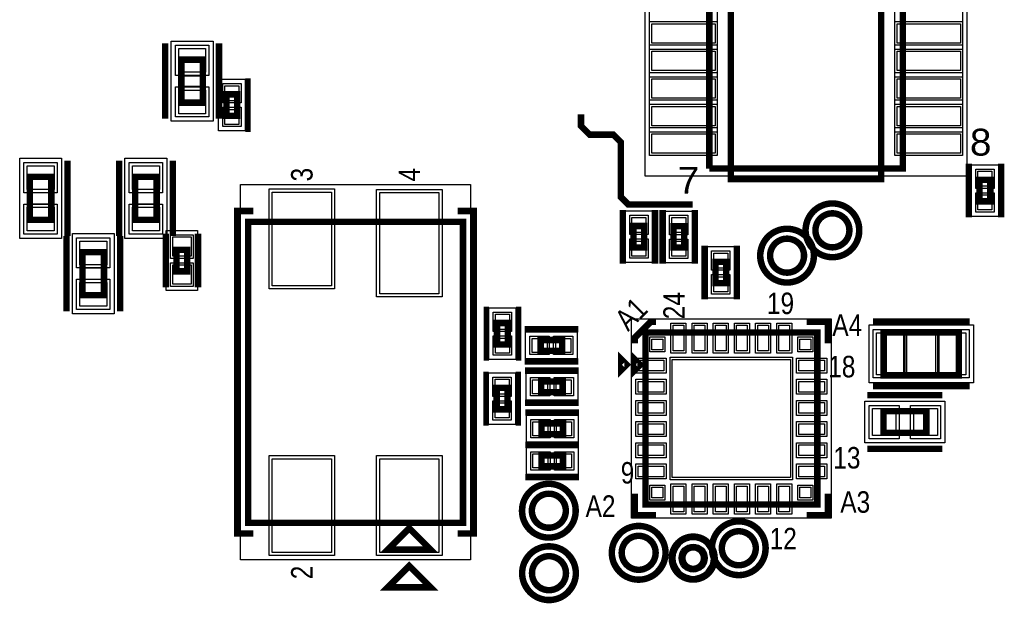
# Model space of a CAD drawing. Extents: x -10 to 137, y -26 to 192.
# Tile 35 of 78: x 63 to 86, y 54 to 67. Entities that reach past the tile are written whole.
import ezdxf

# ---------------------------------------------------------------- set-up
doc = ezdxf.new("R2010")
doc.units = 0
for name, color, linetype in [('PG_ASSEMBLY_TOP', 120, 'CONTINUOUS'), ('PG_DFA_BOUND_TOP', 95, 'CONTINUOUS'), ('PG_PLACE_BOUND_TOP', 23, 'CONTINUOUS'), ('PG_SILKSCREEN_TOP', 7, 'CONTINUOUS'), ('PG_SOLDERMASK_TOP', 110, 'CONTINUOUS'), ('PIN_PASTEMASK_TOP', 212, 'CONTINUOUS'), ('PIN_SOLDERMASK_TOP', 110, 'CONTINUOUS'), ('PIN_TOP', 140, 'CONTINUOUS'), ('VKO_TOP', 243, 'CONTINUOUS')]:
    doc.layers.add(name, color=color, linetype=linetype)

msp = doc.modelspace()

# ---------------------------------------------------------------- linework, layer by layer
at = {"layer": 'PG_ASSEMBLY_TOP', "const_width": 0.1524}
for points in [[(78.929454, 63.791714), (83.501454, 63.791714), (83.501454, 68.871714), (78.929454, 68.871714), (78.929454, 68.363714), (83.501454, 68.363714)], [(83.501454, 68.363714), (78.929454, 68.363714), (78.929454, 63.791714)], [(66.4464, 66.364104), (66.4464, 65.348104), (66.9544, 65.348104), (66.9544, 66.364104), (66.4464, 66.364104)], [(67.5132, 65.544537), (67.5132, 65.036537), (67.7672, 65.036537), (67.7672, 65.544537), (67.5132, 65.544537)], [(62.865, 63.594201), (62.865, 62.578201), (63.373, 62.578201), (63.373, 63.594201), (62.865, 63.594201)], [(65.3542, 63.594201), (65.3542, 62.578201), (65.8622, 62.578201), (65.8622, 63.594201), (65.3542, 63.594201)], [(85.5726, 63.016892), (85.5726, 63.524892), (85.3186, 63.524892), (85.3186, 63.016892), (85.5726, 63.016892)], [(73.104126, 55.421385), (73.104126, 62.533385), (68.024126, 62.533385), (68.024126, 55.421385), (73.104126, 55.421385)], [(77.136122, 62.433309), (77.136122, 61.925309), (77.390122, 61.925309), (77.390122, 62.433309), (77.136122, 62.433309)], [(78.33297, 61.923277), (78.33297, 62.431277), (78.07897, 62.431277), (78.07897, 61.923277), (78.33297, 61.923277)], [(66.331592, 61.871497), (66.331592, 61.363497), (66.585592, 61.363497), (66.585592, 61.871497), (66.331592, 61.871497)], [(64.1096, 61.816201), (64.1096, 60.800201), (64.6176, 60.800201), (64.6176, 61.816201), (64.1096, 61.816201)], [(79.07211, 61.589521), (79.07211, 61.081521), (79.32611, 61.081521), (79.32611, 61.589521), (79.07211, 61.589521)], [(74.16356, 59.635499), (74.16356, 60.143499), (73.90956, 60.143499), (73.90956, 59.635499), (74.16356, 59.635499)], [(77.417046, 55.853693), (81.481046, 55.853693), (81.481046, 59.917693), (77.417046, 59.917693), (77.417046, 55.853693)], [(83.050258, 58.906773), (84.828258, 58.906773), (84.828258, 59.922773), (83.050258, 59.922773), (83.050258, 58.906773)], [(75.449054, 59.741163), (74.941054, 59.741163), (74.941054, 59.487163), (75.449054, 59.487163), (75.449054, 59.741163)], [(77.163046, 59.282693), (77.163046, 59.028693), (77.290046, 59.155693), (77.163046, 59.282693)], [(74.15594, 58.101847), (74.15594, 58.609847), (73.90194, 58.609847), (73.90194, 58.101847), (74.15594, 58.101847)], [(75.460992, 58.762755), (74.952992, 58.762755), (74.952992, 58.508755), (75.460992, 58.508755), (75.460992, 58.762755)], [(83.044416, 57.549143), (84.060416, 57.549143), (84.060416, 58.057143), (83.044416, 58.057143), (83.044416, 57.549143)], [(75.469374, 57.771901), (74.961374, 57.771901), (74.961374, 57.517901), (75.469374, 57.517901), (75.469374, 57.771901)], [(74.961374, 56.755901), (75.469374, 56.755901), (75.469374, 57.009901), (74.961374, 57.009901), (74.961374, 56.755901)], [(71.326126, 54.786385), (72.342126, 54.786385), (71.834126, 55.294385), (71.326126, 54.786385)]]:
    msp.add_lwpolyline(points, dxfattribs=at)
for points in [[(82.240374, 62.3316, 1), (81.437226, 62.3316, 1), (82.240374, 62.3316)], [(81.167864, 61.732777, 1), (80.364716, 61.732777, 1), (81.167864, 61.732777)], [(75.536176, 55.707897, 1), (74.733028, 55.707897, 1), (75.536176, 55.707897)], [(77.659616, 54.713487, 1), (76.856468, 54.713487, 1), (77.659616, 54.713487)], [(80.02715, 54.821437, 1), (79.224002, 54.821437, 1), (80.02715, 54.821437)], [(75.539478, 54.232157, 1), (74.73633, 54.232157, 1), (75.539478, 54.232157)], [(78.800706, 54.588918, 1), (78.292706, 54.588918, 1), (78.800706, 54.588918)]]:
    msp.add_lwpolyline(points, format="xyb", dxfattribs=at)
at = {"layer": 'PG_DFA_BOUND_TOP'}
for points in [[(77.413759, 63.613914), (77.413759, 69.049514), (85.017148, 69.049514), (85.017148, 63.613914)], [(66.2051, 66.80327), (67.1957, 66.80327), (67.1957, 64.908938), (66.2051, 64.908938)], [(67.3227, 65.900737), (67.9577, 65.900737), (67.9577, 64.680338), (67.3227, 64.680338)], [(62.6237, 64.0334), (63.6143, 64.0334), (63.6143, 62.139002), (62.6237, 62.139002)], [(65.1129, 64.0334), (66.1035, 64.0334), (66.1035, 62.139002), (65.1129, 62.139002)], [(85.1281, 62.660784), (85.1281, 63.881), (85.7631, 63.881), (85.7631, 62.660784)], [(73.281926, 54.544577), (67.846326, 54.544577), (67.846326, 63.410193), (73.281926, 63.410193)], [(77.580622, 61.569201), (76.945622, 61.569201), (76.945622, 62.789417), (77.580622, 62.789417)], [(78.52347, 61.567169), (77.88847, 61.567169), (77.88847, 62.787385), (78.52347, 62.787385)], [(63.8683, 62.2554), (64.8589, 62.2554), (64.8589, 60.361002), (63.8683, 60.361002)], [(66.090292, 62.328496), (66.826892, 62.328496), (66.826892, 60.906497), (66.090292, 60.906497)], [(79.51661, 60.725413), (78.88161, 60.725413), (78.88161, 61.945629), (79.51661, 61.945629)], [(74.35406, 59.2793), (73.71906, 59.2793), (73.71906, 60.499699), (74.35406, 60.499699)], [(81.806166, 55.528573), (77.091926, 55.528573), (77.091926, 60.242813), (81.806166, 60.242813)], [(85.17446, 58.728973), (82.704056, 58.728973), (82.704056, 60.100573), (85.17446, 60.100573)], [(75.805162, 59.296663), (74.584946, 59.296663), (74.584946, 59.931663), (75.805162, 59.931663)], [(74.34644, 57.745648), (73.71144, 57.745648), (73.71144, 58.966047), (74.34644, 58.966047)], [(75.8171, 58.318255), (74.596884, 58.318255), (74.596884, 58.953255), (75.8171, 58.953255)], [(84.499582, 57.307843), (82.60525, 57.307843), (82.60525, 58.298443), (84.499582, 58.298443)], [(75.825482, 57.327401), (74.605266, 57.327401), (74.605266, 57.962401), (75.825482, 57.962401)], [(75.825482, 56.565401), (74.605266, 56.565401), (74.605266, 57.200401), (75.825482, 57.200401)]]:
    msp.add_lwpolyline(points, close=True, dxfattribs=at)
for points in [[(82.418174, 62.3316, 1), (81.259426, 62.3316, 1)], [(81.345664, 61.732777, 1), (80.186916, 61.732777, 1)], [(75.713976, 55.707897, 1), (74.555228, 55.707897, 1)], [(77.837416, 54.713487, 1), (76.678668, 54.713487, 1)], [(80.20495, 54.821437, 1), (79.046202, 54.821437, 1)], [(78.978506, 54.588918, 1), (78.114906, 54.588918, 1)], [(75.717278, 54.232157, 1), (74.55853, 54.232157, 1)]]:
    msp.add_lwpolyline(points, format="xyb", close=True, dxfattribs=at)
at = {"layer": 'PG_PLACE_BOUND_TOP'}
for points in [[(78.929454, 63.791714), (78.929454, 68.871714), (83.501454, 68.871714), (83.501454, 63.791714)], [(66.4464, 66.364104), (66.9544, 66.364104), (66.9544, 65.348104), (66.4464, 65.348104)], [(67.5132, 65.544537), (67.5132, 65.036537), (67.7672, 65.036537), (67.7672, 65.544537)], [(62.865, 63.594201), (62.865, 62.578201), (63.373, 62.578201), (63.373, 63.594201)], [(65.3542, 63.594201), (65.3542, 62.578201), (65.8622, 62.578201), (65.8622, 63.594201)], [(85.3186, 63.016892), (85.3186, 63.524892), (85.5726, 63.524892), (85.5726, 63.016892)], [(73.104126, 55.421385), (68.024126, 55.421385), (68.024126, 62.533385), (73.104126, 62.533385)], [(77.390122, 61.925309), (77.136122, 61.925309), (77.136122, 62.433309), (77.390122, 62.433309)], [(78.33297, 61.923277), (78.07897, 61.923277), (78.07897, 62.431277), (78.33297, 62.431277)], [(64.1096, 61.816201), (64.1096, 60.800201), (64.6176, 60.800201), (64.6176, 61.816201)], [(66.331592, 61.871497), (66.585592, 61.871497), (66.585592, 61.363497), (66.331592, 61.363497)], [(79.32611, 61.081521), (79.07211, 61.081521), (79.07211, 61.589521), (79.32611, 61.589521)], [(74.16356, 59.635499), (74.16356, 60.143499), (73.90956, 60.143499), (73.90956, 59.635499)], [(81.481046, 55.853693), (77.417046, 55.853693), (77.417046, 59.917693), (81.481046, 59.917693)], [(84.828258, 58.906773), (83.050258, 58.906773), (83.050258, 59.922773), (84.828258, 59.922773)], [(75.449054, 59.487163), (74.941054, 59.487163), (74.941054, 59.741163), (75.449054, 59.741163)], [(75.460992, 58.508755), (74.952992, 58.508755), (74.952992, 58.762755), (75.460992, 58.762755)], [(74.15594, 58.101847), (74.15594, 58.609847), (73.90194, 58.609847), (73.90194, 58.101847)], [(84.060416, 57.549143), (83.044416, 57.549143), (83.044416, 58.057143), (84.060416, 58.057143)], [(75.469374, 57.517901), (74.961374, 57.517901), (74.961374, 57.771901), (75.469374, 57.771901)], [(75.469374, 56.755901), (74.961374, 56.755901), (74.961374, 57.009901), (75.469374, 57.009901)]]:
    msp.add_lwpolyline(points, close=True, dxfattribs=at)
for points in [[(82.240374, 62.3316, 1), (81.437226, 62.3316, 1)], [(81.167864, 61.732777, 1), (80.364716, 61.732777, 1)], [(75.536176, 55.707897, 1), (74.733028, 55.707897, 1)], [(80.02715, 54.821437, 1), (79.224002, 54.821437, 1)], [(77.659616, 54.713487, 1), (76.856468, 54.713487, 1)], [(78.800706, 54.588918, 1), (78.292706, 54.588918, 1)], [(75.539478, 54.232157, 1), (74.73633, 54.232157, 1)]]:
    msp.add_lwpolyline(points, format="xyb", close=True, dxfattribs=at)
at = {"layer": 'PG_SILKSCREEN_TOP'}
for points, const_width in [([(82.993454, 68.617714), (79.437454, 68.617714), (79.437454, 63.537714), (82.993454, 63.537714), (82.993454, 69.125714), (79.437454, 69.125714)], 0.1524), ([(66.0654, 66.745104), (66.0654, 64.967104)], 0.1524), ([(67.3354, 66.745104), (67.3354, 64.967104)], 0.1524), ([(68.0212, 65.925537), (68.0212, 64.655537)], 0.127), ([(78.5368, 62.9412), (77.0128, 62.9412), (76.835, 63.119), (76.835, 64.4144), (76.6572, 64.5922), (76.0984, 64.5922), (75.8952, 64.7954), (75.8952, 65.0748)], 0.1524), ([(63.754, 63.975201), (63.754, 62.197201)], 0.1524), ([(64.9732, 63.975201), (64.9732, 62.197201)], 0.1524), ([(66.2432, 63.975201), (66.2432, 62.197201)], 0.1524), ([(85.0646, 62.635892), (85.0646, 63.905892)], 0.1524), ([(85.8266, 62.635892), (85.8266, 63.905892)], 0.1524), ([(68.151126, 55.167385), (67.770126, 55.167385), (67.770126, 62.787385), (68.151126, 62.787385)], 0.1524), ([(72.977126, 55.167385), (73.358126, 55.167385), (73.358126, 62.787385), (72.977126, 62.787385)], 0.1524), ([(76.882122, 62.814309), (76.882122, 61.544309)], 0.1524), ([(77.644122, 62.814309), (77.644122, 61.544309)], 0.1524), ([(77.82497, 61.542277), (77.82497, 62.812277)], 0.1524), ([(78.58697, 61.542277), (78.58697, 62.812277)], 0.1524), ([(63.7286, 62.197201), (63.7286, 60.419201)], 0.1524), ([(64.9986, 62.197201), (64.9986, 60.419201)], 0.1524), ([(66.077592, 62.252497), (66.077592, 60.982497)], 0.1524), ([(66.839592, 62.252497), (66.839592, 60.982497)], 0.1524), ([(78.81811, 61.970521), (78.81811, 60.700521)], 0.1524), ([(79.58011, 61.970521), (79.58011, 60.700521)], 0.1524), ([(73.65556, 59.254499), (73.65556, 60.524499)], 0.127), ([(74.41756, 59.254499), (74.41756, 60.524499)], 0.127), ([(75.830054, 59.995163), (74.560054, 59.995163)], 0.1524), ([(77.163046, 59.663693), (77.163046, 59.790693), (77.544046, 60.171693), (77.671046, 60.171693)], 0.1524), ([(81.227046, 60.171693), (81.735046, 60.171693), (81.735046, 59.663693)], 0.1524), ([(82.796258, 60.176773), (85.082258, 60.176773)], 0.1524), ([(75.830054, 59.233163), (74.560054, 59.233163)], 0.1524), ([(76.845546, 59.282693), (76.845546, 59.028693), (76.972546, 59.155693), (76.845546, 59.282693)], 0.1524), ([(73.64794, 57.720847), (73.64794, 58.990847)], 0.127), ([(74.40994, 57.720847), (74.40994, 58.990847)], 0.127), ([(75.841992, 59.016755), (74.571992, 59.016755)], 0.1524), ([(82.796258, 58.652773), (85.082258, 58.652773)], 0.1524), ([(82.663416, 58.438143), (84.441416, 58.438143)], 0.1524), ([(75.841992, 58.254755), (74.571992, 58.254755)], 0.1524), ([(75.850374, 58.025901), (74.580374, 58.025901)], 0.1524), ([(75.850374, 57.263901), (74.580374, 57.263901)], 0.1524), ([(74.580374, 57.263901), (75.850374, 57.263901)], 0.1524), ([(82.663416, 57.168143), (84.441416, 57.168143)], 0.1524), ([(74.580374, 56.501901), (75.850374, 56.501901)], 0.1524), ([(77.671046, 55.599693), (77.163046, 55.599693), (77.163046, 56.107693)], 0.1524), ([(81.227046, 55.599693), (81.735046, 55.599693), (81.735046, 56.107693)], 0.1524), ([(71.834126, 54.405385), (71.326126, 53.897385), (72.342126, 53.897385), (71.834126, 54.405385)], 0.1524)]:
    msp.add_lwpolyline(points, dxfattribs=dict(at, const_width=const_width))
at = {"layer": 'PG_SILKSCREEN_TOP', "const_width": 0.1524}
for points in [[(82.4738, 62.3316, 1), (81.2038, 62.3316, 1), (82.4738, 62.3316)], [(81.40129, 61.732777, 1), (80.13129, 61.732777, 1), (81.40129, 61.732777)], [(75.769602, 55.707897, 1), (74.499602, 55.707897, 1), (75.769602, 55.707897)], [(77.893042, 54.713487, 1), (76.623042, 54.713487, 1), (77.893042, 54.713487)], [(80.260576, 54.821437, 1), (78.990576, 54.821437, 1), (80.260576, 54.821437)], [(79.054706, 54.588918, 1), (78.038706, 54.588918, 1), (79.054706, 54.588918)], [(75.772904, 54.232157, 1), (74.502904, 54.232157, 1), (75.772904, 54.232157)]]:
    msp.add_lwpolyline(points, format="xyb", dxfattribs=at)
at = {"layer": 'PG_SOLDERMASK_TOP'}
for points in [[(77.515359, 64.102318), (77.515359, 68.56111), (79.115559, 68.56111), (79.115559, 64.102318)], [(83.315348, 64.102318), (83.315348, 68.56111), (84.915548, 68.56111), (84.915548, 64.102318)]]:
    msp.add_lwpolyline(points, close=True, dxfattribs=at)
at = {"layer": 'PIN_PASTEMASK_TOP'}
for points in [[(77.566159, 66.753113), (77.566159, 67.210313), (79.064759, 67.210313), (79.064759, 66.753113)], [(83.366148, 66.753113), (83.366148, 67.210313), (84.864748, 67.210313), (84.864748, 66.753113)], [(66.3829, 66.62547), (67.0179, 66.62547), (67.0179, 66.06667), (66.3829, 66.06667)], [(77.566159, 66.103114), (77.566159, 66.560314), (79.064759, 66.560314), (79.064759, 66.103114)], [(83.366148, 66.103114), (83.366148, 66.560314), (84.864748, 66.560314), (84.864748, 66.103114)], [(77.566159, 65.453115), (77.566159, 65.910315), (79.064759, 65.910315), (79.064759, 65.453115)], [(83.366148, 65.453115), (83.366148, 65.910315), (84.864748, 65.910315), (84.864748, 65.453115)], [(67.4751, 65.748337), (67.8053, 65.748337), (67.8053, 65.392737), (67.4751, 65.392737)], [(66.3829, 65.645538), (67.0179, 65.645538), (67.0179, 65.086738), (66.3829, 65.086738)], [(67.4751, 65.188338), (67.8053, 65.188338), (67.8053, 64.832738), (67.4751, 64.832738)], [(77.566159, 64.803117), (77.566159, 65.260317), (79.064759, 65.260317), (79.064759, 64.803117)], [(83.366148, 64.803117), (83.366148, 65.260317), (84.864748, 65.260317), (84.864748, 64.803117)], [(77.566159, 64.153118), (77.566159, 64.610318), (79.064759, 64.610318), (79.064759, 64.153118)], [(83.366148, 64.153118), (83.366148, 64.610318), (84.864748, 64.610318), (84.864748, 64.153118)], [(62.8015, 63.8556), (63.4365, 63.8556), (63.4365, 63.2968), (62.8015, 63.2968)], [(65.2907, 63.8556), (65.9257, 63.8556), (65.9257, 63.2968), (65.2907, 63.2968)], [(85.6107, 63.373), (85.2805, 63.373), (85.2805, 63.7286), (85.6107, 63.7286)], [(69.992626, 61.022593), (68.595626, 61.022593), (68.595626, 63.232393), (69.992626, 63.232393)], [(72.532626, 63.221217), (72.532626, 60.833617), (71.135626, 60.833617), (71.135626, 63.221217)], [(85.6107, 62.813184), (85.2805, 62.813184), (85.2805, 63.168784), (85.6107, 63.168784)], [(62.8015, 62.875602), (63.4365, 62.875602), (63.4365, 62.316802), (62.8015, 62.316802)], [(65.2907, 62.875602), (65.9257, 62.875602), (65.9257, 62.316802), (65.2907, 62.316802)], [(77.098022, 62.637017), (77.428222, 62.637017), (77.428222, 62.281417), (77.098022, 62.281417)], [(78.37107, 62.279385), (78.04087, 62.279385), (78.04087, 62.634985), (78.37107, 62.634985)], [(66.242692, 62.176096), (66.674492, 62.176096), (66.674492, 61.718896), (66.242692, 61.718896)], [(64.0461, 62.0776), (64.6811, 62.0776), (64.6811, 61.5188), (64.0461, 61.5188)], [(77.098022, 62.077201), (77.428222, 62.077201), (77.428222, 61.721601), (77.098022, 61.721601)], [(78.37107, 61.719569), (78.04087, 61.719569), (78.04087, 62.075169), (78.37107, 62.075169)], [(79.03401, 61.793229), (79.36421, 61.793229), (79.36421, 61.437629), (79.03401, 61.437629)], [(66.242692, 61.516097), (66.674492, 61.516097), (66.674492, 61.058897), (66.242692, 61.058897)], [(79.03401, 61.233413), (79.36421, 61.233413), (79.36421, 60.877813), (79.03401, 60.877813)], [(64.0461, 61.097602), (64.6811, 61.097602), (64.6811, 60.538802), (64.0461, 60.538802)], [(74.20166, 59.991699), (73.87146, 59.991699), (73.87146, 60.347299), (74.20166, 60.347299)], [(78.326112, 59.480813), (78.072112, 59.480813), (78.072112, 60.090413), (78.326112, 60.090413)], [(78.825984, 59.480813), (78.571984, 59.480813), (78.571984, 60.090413), (78.825984, 60.090413)], [(79.32611, 59.480813), (79.07211, 59.480813), (79.07211, 60.090413), (79.32611, 60.090413)], [(79.825982, 59.480813), (79.571982, 59.480813), (79.571982, 60.090413), (79.825982, 60.090413)], [(80.326108, 59.480813), (80.072108, 59.480813), (80.072108, 60.090413), (80.326108, 60.090413)], [(80.82598, 59.480813), (80.57198, 59.480813), (80.57198, 60.090413), (80.82598, 60.090413)], [(82.881856, 58.919473), (82.881856, 59.910073), (83.516856, 59.910073), (83.516856, 58.919473)], [(84.36166, 58.919473), (84.36166, 59.910073), (84.99666, 59.910073), (84.99666, 58.919473)], [(74.20166, 59.4317), (73.87146, 59.4317), (73.87146, 59.7873), (74.20166, 59.7873)], [(75.092946, 59.779263), (75.092946, 59.449063), (74.737346, 59.449063), (74.737346, 59.779263)], [(75.652762, 59.779263), (75.652762, 59.449063), (75.297162, 59.449063), (75.297162, 59.779263)], [(77.571986, 59.508753), (77.571986, 59.762753), (77.825986, 59.762753), (77.825986, 59.508753)], [(81.072106, 59.508753), (81.072106, 59.762753), (81.326106, 59.762753), (81.326106, 59.508753)], [(77.244326, 59.008627), (77.244326, 59.262627), (77.853926, 59.262627), (77.853926, 59.008627)], [(78.052046, 56.488693), (78.052046, 59.282693), (80.846046, 59.282693), (80.846046, 56.488693)], [(81.044166, 59.008627), (81.044166, 59.262627), (81.653766, 59.262627), (81.653766, 59.008627)], [(74.19404, 58.458047), (73.86384, 58.458047), (73.86384, 58.813647), (74.19404, 58.813647)], [(75.104884, 58.800855), (75.104884, 58.470655), (74.749284, 58.470655), (74.749284, 58.800855)], [(75.6647, 58.800855), (75.6647, 58.470655), (75.3091, 58.470655), (75.3091, 58.800855)], [(77.244326, 58.508755), (77.244326, 58.762755), (77.853926, 58.762755), (77.853926, 58.508755)], [(81.044166, 58.508755), (81.044166, 58.762755), (81.653766, 58.762755), (81.653766, 58.508755)], [(74.19404, 57.898048), (73.86384, 57.898048), (73.86384, 58.253648), (74.19404, 58.253648)], [(77.244326, 58.008629), (77.244326, 58.262629), (77.853926, 58.262629), (77.853926, 58.008629)], [(81.044166, 58.008629), (81.044166, 58.262629), (81.653766, 58.262629), (81.653766, 58.008629)], [(82.78305, 57.485643), (82.78305, 58.120643), (83.34185, 58.120643), (83.34185, 57.485643)], [(83.762982, 57.485643), (83.762982, 58.120643), (84.321782, 58.120643), (84.321782, 57.485643)], [(75.113266, 57.810001), (75.113266, 57.479801), (74.757666, 57.479801), (74.757666, 57.810001)], [(75.673082, 57.810001), (75.673082, 57.479801), (75.317482, 57.479801), (75.317482, 57.810001)], [(77.244326, 57.508757), (77.244326, 57.762757), (77.853926, 57.762757), (77.853926, 57.508757)], [(81.044166, 57.508757), (81.044166, 57.762757), (81.653766, 57.762757), (81.653766, 57.508757)], [(74.757666, 56.717801), (74.757666, 57.048001), (75.113266, 57.048001), (75.113266, 56.717801)], [(75.317482, 56.717801), (75.317482, 57.048001), (75.673082, 57.048001), (75.673082, 56.717801)], [(77.244326, 57.008631), (77.244326, 57.262631), (77.853926, 57.262631), (77.853926, 57.008631)], [(81.044166, 57.008631), (81.044166, 57.262631), (81.653766, 57.262631), (81.653766, 57.008631)], [(69.992626, 54.722377), (68.595626, 54.722377), (68.595626, 56.932177), (69.992626, 56.932177)], [(72.532626, 54.722377), (71.135626, 54.722377), (71.135626, 56.932177), (72.532626, 56.932177)], [(77.244326, 56.508759), (77.244326, 56.762759), (77.853926, 56.762759), (77.853926, 56.508759)], [(81.044166, 56.508759), (81.044166, 56.762759), (81.653766, 56.762759), (81.653766, 56.508759)], [(77.571986, 56.008633), (77.571986, 56.262633), (77.825986, 56.262633), (77.825986, 56.008633)], [(78.326112, 55.680973), (78.072112, 55.680973), (78.072112, 56.290573), (78.326112, 56.290573)], [(78.825984, 55.680973), (78.571984, 55.680973), (78.571984, 56.290573), (78.825984, 56.290573)], [(79.32611, 55.680973), (79.07211, 55.680973), (79.07211, 56.290573), (79.32611, 56.290573)], [(79.825982, 55.680973), (79.571982, 55.680973), (79.571982, 56.290573), (79.825982, 56.290573)], [(80.326108, 55.680973), (80.072108, 55.680973), (80.072108, 56.290573), (80.326108, 56.290573)], [(80.82598, 55.680973), (80.57198, 55.680973), (80.57198, 56.290573), (80.82598, 56.290573)], [(81.072106, 56.008633), (81.072106, 56.262633), (81.326106, 56.262633), (81.326106, 56.008633)]]:
    msp.add_lwpolyline(points, close=True, dxfattribs=at)
at = {"layer": 'PIN_SOLDERMASK_TOP'}
for points in [[(77.515359, 66.702313), (77.515359, 67.261113), (79.115559, 67.261113), (79.115559, 66.702313)], [(83.315348, 66.702313), (83.315348, 67.261113), (84.915548, 67.261113), (84.915548, 66.702313)], [(66.3067, 66.70167), (67.0941, 66.70167), (67.0941, 65.99047), (66.3067, 65.99047)], [(77.515359, 66.052314), (77.515359, 66.611114), (79.115559, 66.611114), (79.115559, 66.052314)], [(83.315348, 66.052314), (83.315348, 66.611114), (84.915548, 66.611114), (84.915548, 66.052314)], [(77.515359, 65.402315), (77.515359, 65.961115), (79.115559, 65.961115), (79.115559, 65.402315)], [(83.315348, 65.402315), (83.315348, 65.961115), (84.915548, 65.961115), (84.915548, 65.402315)], [(66.3067, 65.721738), (67.0941, 65.721738), (67.0941, 65.010538), (66.3067, 65.010538)], [(67.4243, 65.799137), (67.8561, 65.799137), (67.8561, 65.341937), (67.4243, 65.341937)], [(67.4243, 65.239138), (67.8561, 65.239138), (67.8561, 64.781938), (67.4243, 64.781938)], [(77.515359, 64.752317), (77.515359, 65.311117), (79.115559, 65.311117), (79.115559, 64.752317)], [(83.315348, 64.752317), (83.315348, 65.311117), (84.915548, 65.311117), (84.915548, 64.752317)], [(77.515359, 64.102318), (77.515359, 64.661118), (79.115559, 64.661118), (79.115559, 64.102318)], [(83.315348, 64.102318), (83.315348, 64.661118), (84.915548, 64.661118), (84.915548, 64.102318)], [(62.7253, 63.9318), (63.5127, 63.9318), (63.5127, 63.2206), (62.7253, 63.2206)], [(65.2145, 63.9318), (66.0019, 63.9318), (66.0019, 63.2206), (65.2145, 63.2206)], [(85.6615, 63.3222), (85.2297, 63.3222), (85.2297, 63.7794), (85.6615, 63.7794)], [(70.068826, 60.946393), (68.519426, 60.946393), (68.519426, 63.308593), (70.068826, 63.308593)], [(72.608826, 63.297417), (72.608826, 60.757417), (71.059426, 60.757417), (71.059426, 63.297417)], [(85.6615, 62.762384), (85.2297, 62.762384), (85.2297, 63.219584), (85.6615, 63.219584)], [(62.7253, 62.951802), (63.5127, 62.951802), (63.5127, 62.240602), (62.7253, 62.240602)], [(65.2145, 62.951802), (66.0019, 62.951802), (66.0019, 62.240602), (65.2145, 62.240602)], [(77.047222, 62.687817), (77.479022, 62.687817), (77.479022, 62.230617), (77.047222, 62.230617)], [(78.42187, 62.228585), (77.99007, 62.228585), (77.99007, 62.685785), (78.42187, 62.685785)], [(66.191892, 62.226896), (66.725292, 62.226896), (66.725292, 61.668096), (66.191892, 61.668096)], [(63.9699, 62.1538), (64.7573, 62.1538), (64.7573, 61.4426), (63.9699, 61.4426)], [(77.047222, 62.128001), (77.479022, 62.128001), (77.479022, 61.670801), (77.047222, 61.670801)], [(78.42187, 61.668769), (77.99007, 61.668769), (77.99007, 62.125969), (78.42187, 62.125969)], [(78.98321, 61.844029), (79.41501, 61.844029), (79.41501, 61.386829), (78.98321, 61.386829)], [(66.191892, 61.566897), (66.725292, 61.566897), (66.725292, 61.008097), (66.191892, 61.008097)], [(78.98321, 61.284213), (79.41501, 61.284213), (79.41501, 60.827013), (78.98321, 60.827013)], [(63.9699, 61.173802), (64.7573, 61.173802), (64.7573, 60.462602), (63.9699, 60.462602)], [(74.25246, 59.940899), (73.82066, 59.940899), (73.82066, 60.398099), (74.25246, 60.398099)], [(78.376912, 59.430013), (78.021312, 59.430013), (78.021312, 60.141213), (78.376912, 60.141213)], [(78.876784, 59.430013), (78.521184, 59.430013), (78.521184, 60.141213), (78.876784, 60.141213)], [(79.37691, 59.430013), (79.02131, 59.430013), (79.02131, 60.141213), (79.37691, 60.141213)], [(79.876782, 59.430013), (79.521182, 59.430013), (79.521182, 60.141213), (79.876782, 60.141213)], [(80.376908, 59.430013), (80.021308, 59.430013), (80.021308, 60.141213), (80.376908, 60.141213)], [(80.87678, 59.430013), (80.52118, 59.430013), (80.52118, 60.141213), (80.87678, 60.141213)], [(74.25246, 59.3809), (73.82066, 59.3809), (73.82066, 59.8381), (74.25246, 59.8381)], [(75.143746, 59.830063), (75.143746, 59.398263), (74.686546, 59.398263), (74.686546, 59.830063)], [(75.703562, 59.830063), (75.703562, 59.398263), (75.246362, 59.398263), (75.246362, 59.830063)], [(82.805656, 58.843273), (82.805656, 59.986273), (83.593056, 59.986273), (83.593056, 58.843273)], [(84.28546, 58.843273), (84.28546, 59.986273), (85.07286, 59.986273), (85.07286, 58.843273)], [(77.521186, 59.457953), (77.521186, 59.813553), (77.876786, 59.813553), (77.876786, 59.457953)], [(81.021306, 59.457953), (81.021306, 59.813553), (81.376906, 59.813553), (81.376906, 59.457953)], [(77.193526, 58.957827), (77.193526, 59.313427), (77.904726, 59.313427), (77.904726, 58.957827)], [(78.001246, 56.437893), (78.001246, 59.333493), (80.896846, 59.333493), (80.896846, 56.437893)], [(80.993366, 58.957827), (80.993366, 59.313427), (81.704566, 59.313427), (81.704566, 58.957827)], [(74.24484, 58.407247), (73.81304, 58.407247), (73.81304, 58.864447), (74.24484, 58.864447)], [(75.155684, 58.851655), (75.155684, 58.419855), (74.698484, 58.419855), (74.698484, 58.851655)], [(75.7155, 58.851655), (75.7155, 58.419855), (75.2583, 58.419855), (75.2583, 58.851655)], [(77.193526, 58.457955), (77.193526, 58.813555), (77.904726, 58.813555), (77.904726, 58.457955)], [(80.993366, 58.457955), (80.993366, 58.813555), (81.704566, 58.813555), (81.704566, 58.457955)], [(74.24484, 57.847248), (73.81304, 57.847248), (73.81304, 58.304448), (74.24484, 58.304448)], [(77.193526, 57.957829), (77.193526, 58.313429), (77.904726, 58.313429), (77.904726, 57.957829)], [(80.993366, 57.957829), (80.993366, 58.313429), (81.704566, 58.313429), (81.704566, 57.957829)], [(82.70685, 57.409443), (82.70685, 58.196843), (83.41805, 58.196843), (83.41805, 57.409443)], [(83.686782, 57.409443), (83.686782, 58.196843), (84.397982, 58.196843), (84.397982, 57.409443)], [(75.164066, 57.860801), (75.164066, 57.429001), (74.706866, 57.429001), (74.706866, 57.860801)], [(75.723882, 57.860801), (75.723882, 57.429001), (75.266682, 57.429001), (75.266682, 57.860801)], [(77.193526, 57.457957), (77.193526, 57.813557), (77.904726, 57.813557), (77.904726, 57.457957)], [(80.993366, 57.457957), (80.993366, 57.813557), (81.704566, 57.813557), (81.704566, 57.457957)], [(77.193526, 56.957831), (77.193526, 57.313431), (77.904726, 57.313431), (77.904726, 56.957831)], [(80.993366, 56.957831), (80.993366, 57.313431), (81.704566, 57.313431), (81.704566, 56.957831)], [(74.706866, 56.667001), (74.706866, 57.098801), (75.164066, 57.098801), (75.164066, 56.667001)], [(75.266682, 56.667001), (75.266682, 57.098801), (75.723882, 57.098801), (75.723882, 56.667001)], [(70.068826, 54.646177), (68.519426, 54.646177), (68.519426, 57.008377), (70.068826, 57.008377)], [(72.608826, 54.646177), (71.059426, 54.646177), (71.059426, 57.008377), (72.608826, 57.008377)], [(77.193526, 56.457959), (77.193526, 56.813559), (77.904726, 56.813559), (77.904726, 56.457959)], [(80.993366, 56.457959), (80.993366, 56.813559), (81.704566, 56.813559), (81.704566, 56.457959)], [(78.376912, 55.630173), (78.021312, 55.630173), (78.021312, 56.341373), (78.376912, 56.341373)], [(78.876784, 55.630173), (78.521184, 55.630173), (78.521184, 56.341373), (78.876784, 56.341373)], [(79.37691, 55.630173), (79.02131, 55.630173), (79.02131, 56.341373), (79.37691, 56.341373)], [(79.876782, 55.630173), (79.521182, 55.630173), (79.521182, 56.341373), (79.876782, 56.341373)], [(80.376908, 55.630173), (80.021308, 55.630173), (80.021308, 56.341373), (80.376908, 56.341373)], [(80.87678, 55.630173), (80.52118, 55.630173), (80.52118, 56.341373), (80.87678, 56.341373)], [(77.521186, 55.957833), (77.521186, 56.313433), (77.876786, 56.313433), (77.876786, 55.957833)], [(81.021306, 55.957833), (81.021306, 56.313433), (81.376906, 56.313433), (81.376906, 55.957833)]]:
    msp.add_lwpolyline(points, close=True, dxfattribs=at)
for centre, radius in [((81.8388, 62.3316), 0.4572), ((80.76629, 61.732777), 0.4572), ((75.134602, 55.707897), 0.4572), ((79.625576, 54.821437), 0.4572), ((77.258042, 54.713487), 0.4572), ((78.546706, 54.588918), 0.3302), ((75.137904, 54.232157), 0.4572)]:
    msp.add_circle(centre, radius, dxfattribs=at)
at = {"layer": 'PIN_TOP'}
for points in [[(77.566159, 66.753113), (77.566159, 67.210313), (79.064759, 67.210313), (79.064759, 66.753113)], [(83.366148, 66.753113), (83.366148, 67.210313), (84.864748, 67.210313), (84.864748, 66.753113)], [(66.3829, 66.62547), (67.0179, 66.62547), (67.0179, 66.06667), (66.3829, 66.06667)], [(77.566159, 66.103114), (77.566159, 66.560314), (79.064759, 66.560314), (79.064759, 66.103114)], [(83.366148, 66.103114), (83.366148, 66.560314), (84.864748, 66.560314), (84.864748, 66.103114)], [(77.566159, 65.453115), (77.566159, 65.910315), (79.064759, 65.910315), (79.064759, 65.453115)], [(83.366148, 65.453115), (83.366148, 65.910315), (84.864748, 65.910315), (84.864748, 65.453115)], [(67.4751, 65.748337), (67.8053, 65.748337), (67.8053, 65.392737), (67.4751, 65.392737)], [(66.3829, 65.645538), (67.0179, 65.645538), (67.0179, 65.086738), (66.3829, 65.086738)], [(67.4751, 65.188338), (67.8053, 65.188338), (67.8053, 64.832738), (67.4751, 64.832738)], [(77.566159, 64.803117), (77.566159, 65.260317), (79.064759, 65.260317), (79.064759, 64.803117)], [(83.366148, 64.803117), (83.366148, 65.260317), (84.864748, 65.260317), (84.864748, 64.803117)], [(77.566159, 64.153118), (77.566159, 64.610318), (79.064759, 64.610318), (79.064759, 64.153118)], [(83.366148, 64.153118), (83.366148, 64.610318), (84.864748, 64.610318), (84.864748, 64.153118)], [(62.8015, 63.8556), (63.4365, 63.8556), (63.4365, 63.2968), (62.8015, 63.2968)], [(65.2907, 63.8556), (65.9257, 63.8556), (65.9257, 63.2968), (65.2907, 63.2968)], [(85.6107, 63.373), (85.2805, 63.373), (85.2805, 63.7286), (85.6107, 63.7286)], [(69.992626, 61.022593), (68.595626, 61.022593), (68.595626, 63.232393), (69.992626, 63.232393)], [(72.532626, 63.221217), (72.532626, 60.833617), (71.135626, 60.833617), (71.135626, 63.221217)], [(85.6107, 62.813184), (85.2805, 62.813184), (85.2805, 63.168784), (85.6107, 63.168784)], [(62.8015, 62.875602), (63.4365, 62.875602), (63.4365, 62.316802), (62.8015, 62.316802)], [(65.2907, 62.875602), (65.9257, 62.875602), (65.9257, 62.316802), (65.2907, 62.316802)], [(77.098022, 62.637017), (77.428222, 62.637017), (77.428222, 62.281417), (77.098022, 62.281417)], [(78.37107, 62.279385), (78.04087, 62.279385), (78.04087, 62.634985), (78.37107, 62.634985)], [(66.242692, 62.176096), (66.674492, 62.176096), (66.674492, 61.718896), (66.242692, 61.718896)], [(64.0461, 62.0776), (64.6811, 62.0776), (64.6811, 61.5188), (64.0461, 61.5188)], [(77.098022, 62.077201), (77.428222, 62.077201), (77.428222, 61.721601), (77.098022, 61.721601)], [(78.37107, 61.719569), (78.04087, 61.719569), (78.04087, 62.075169), (78.37107, 62.075169)], [(79.03401, 61.793229), (79.36421, 61.793229), (79.36421, 61.437629), (79.03401, 61.437629)], [(66.242692, 61.516097), (66.674492, 61.516097), (66.674492, 61.058897), (66.242692, 61.058897)], [(79.03401, 61.233413), (79.36421, 61.233413), (79.36421, 60.877813), (79.03401, 60.877813)], [(64.0461, 61.097602), (64.6811, 61.097602), (64.6811, 60.538802), (64.0461, 60.538802)], [(74.20166, 59.991699), (73.87146, 59.991699), (73.87146, 60.347299), (74.20166, 60.347299)], [(78.326112, 59.480813), (78.072112, 59.480813), (78.072112, 60.090413), (78.326112, 60.090413)], [(78.825984, 59.480813), (78.571984, 59.480813), (78.571984, 60.090413), (78.825984, 60.090413)], [(79.32611, 59.480813), (79.07211, 59.480813), (79.07211, 60.090413), (79.32611, 60.090413)], [(79.825982, 59.480813), (79.571982, 59.480813), (79.571982, 60.090413), (79.825982, 60.090413)], [(80.326108, 59.480813), (80.072108, 59.480813), (80.072108, 60.090413), (80.326108, 60.090413)], [(80.82598, 59.480813), (80.57198, 59.480813), (80.57198, 60.090413), (80.82598, 60.090413)], [(82.881856, 58.919473), (82.881856, 59.910073), (83.516856, 59.910073), (83.516856, 58.919473)], [(84.36166, 58.919473), (84.36166, 59.910073), (84.99666, 59.910073), (84.99666, 58.919473)], [(74.20166, 59.4317), (73.87146, 59.4317), (73.87146, 59.7873), (74.20166, 59.7873)], [(75.092946, 59.779263), (75.092946, 59.449063), (74.737346, 59.449063), (74.737346, 59.779263)], [(75.652762, 59.779263), (75.652762, 59.449063), (75.297162, 59.449063), (75.297162, 59.779263)], [(77.571986, 59.508753), (77.571986, 59.762753), (77.825986, 59.762753), (77.825986, 59.508753)], [(81.072106, 59.508753), (81.072106, 59.762753), (81.326106, 59.762753), (81.326106, 59.508753)], [(77.244326, 59.008627), (77.244326, 59.262627), (77.853926, 59.262627), (77.853926, 59.008627)], [(78.052046, 56.488693), (78.052046, 59.282693), (80.846046, 59.282693), (80.846046, 56.488693)], [(81.044166, 59.008627), (81.044166, 59.262627), (81.653766, 59.262627), (81.653766, 59.008627)], [(74.19404, 58.458047), (73.86384, 58.458047), (73.86384, 58.813647), (74.19404, 58.813647)], [(75.104884, 58.800855), (75.104884, 58.470655), (74.749284, 58.470655), (74.749284, 58.800855)], [(75.6647, 58.800855), (75.6647, 58.470655), (75.3091, 58.470655), (75.3091, 58.800855)], [(77.244326, 58.508755), (77.244326, 58.762755), (77.853926, 58.762755), (77.853926, 58.508755)], [(81.044166, 58.508755), (81.044166, 58.762755), (81.653766, 58.762755), (81.653766, 58.508755)], [(74.19404, 57.898048), (73.86384, 57.898048), (73.86384, 58.253648), (74.19404, 58.253648)], [(77.244326, 58.008629), (77.244326, 58.262629), (77.853926, 58.262629), (77.853926, 58.008629)], [(81.044166, 58.008629), (81.044166, 58.262629), (81.653766, 58.262629), (81.653766, 58.008629)], [(82.78305, 57.485643), (82.78305, 58.120643), (83.34185, 58.120643), (83.34185, 57.485643)], [(83.762982, 57.485643), (83.762982, 58.120643), (84.321782, 58.120643), (84.321782, 57.485643)], [(75.113266, 57.810001), (75.113266, 57.479801), (74.757666, 57.479801), (74.757666, 57.810001)], [(75.673082, 57.810001), (75.673082, 57.479801), (75.317482, 57.479801), (75.317482, 57.810001)], [(77.244326, 57.508757), (77.244326, 57.762757), (77.853926, 57.762757), (77.853926, 57.508757)], [(81.044166, 57.508757), (81.044166, 57.762757), (81.653766, 57.762757), (81.653766, 57.508757)], [(74.757666, 56.717801), (74.757666, 57.048001), (75.113266, 57.048001), (75.113266, 56.717801)], [(75.317482, 56.717801), (75.317482, 57.048001), (75.673082, 57.048001), (75.673082, 56.717801)], [(77.244326, 57.008631), (77.244326, 57.262631), (77.853926, 57.262631), (77.853926, 57.008631)], [(81.044166, 57.008631), (81.044166, 57.262631), (81.653766, 57.262631), (81.653766, 57.008631)], [(69.992626, 54.722377), (68.595626, 54.722377), (68.595626, 56.932177), (69.992626, 56.932177)], [(72.532626, 54.722377), (71.135626, 54.722377), (71.135626, 56.932177), (72.532626, 56.932177)], [(77.244326, 56.508759), (77.244326, 56.762759), (77.853926, 56.762759), (77.853926, 56.508759)], [(81.044166, 56.508759), (81.044166, 56.762759), (81.653766, 56.762759), (81.653766, 56.508759)], [(77.571986, 56.008633), (77.571986, 56.262633), (77.825986, 56.262633), (77.825986, 56.008633)], [(78.326112, 55.680973), (78.072112, 55.680973), (78.072112, 56.290573), (78.326112, 56.290573)], [(78.825984, 55.680973), (78.571984, 55.680973), (78.571984, 56.290573), (78.825984, 56.290573)], [(79.32611, 55.680973), (79.07211, 55.680973), (79.07211, 56.290573), (79.32611, 56.290573)], [(79.825982, 55.680973), (79.571982, 55.680973), (79.571982, 56.290573), (79.825982, 56.290573)], [(80.326108, 55.680973), (80.072108, 55.680973), (80.072108, 56.290573), (80.326108, 56.290573)], [(80.82598, 55.680973), (80.57198, 55.680973), (80.57198, 56.290573), (80.82598, 56.290573)], [(81.072106, 56.008633), (81.072106, 56.262633), (81.326106, 56.262633), (81.326106, 56.008633)]]:
    msp.add_lwpolyline(points, close=True, dxfattribs=at)
for centre, radius in [((81.8388, 62.3316), 0.381), ((80.76629, 61.732777), 0.381), ((75.134602, 55.707897), 0.381), ((79.625576, 54.821437), 0.381), ((77.258042, 54.713487), 0.381), ((78.546706, 54.588918), 0.254), ((75.137904, 54.232157), 0.381)]:
    msp.add_circle(centre, radius, dxfattribs=at)
at = {"layer": 'VKO_TOP'}
for points in [[(66.4464, 65.983104), (66.9544, 65.983104), (66.9544, 65.729104), (66.4464, 65.729104)], [(63.373, 63.213201), (62.865, 63.213201), (62.865, 62.959201), (63.373, 62.959201)], [(65.8622, 63.213201), (65.3542, 63.213201), (65.3542, 62.959201), (65.8622, 62.959201)], [(64.6176, 61.435201), (64.1096, 61.435201), (64.1096, 61.181201), (64.6176, 61.181201)], [(84.320258, 58.906773), (83.558258, 58.906773), (83.558258, 59.922773), (84.320258, 59.922773)], [(83.679416, 57.549143), (83.425416, 57.549143), (83.425416, 58.057143), (83.679416, 58.057143)]]:
    msp.add_lwpolyline(points, close=True, dxfattribs=at)

# ---------------------------------------------------------------- texts
at = {"layer": 'PG_SILKSCREEN_TOP'}
for s, height, width, p in [('8', 0.635, 1.08, (85.088954, 64.096514)), ('7', 0.635, 1.08, (78.180154, 63.194814)), ('19', 0.508, 0.85, (80.290792, 60.352577)), ('A4', 0.508, 0.85, (81.836877, 59.837188)), ('18', 0.508, 0.85, (81.740116, 58.858041)), ('13', 0.508, 0.85, (81.85975, 56.704629)), ('A3', 0.508, 0.85, (82.025104, 55.660181)), ('A2', 0.508, 0.85, (76.003767, 55.56313)), ('12', 0.508, 0.85, (80.355041, 54.795288))]:
    msp.add_text(s, height=height, dxfattribs=dict(at, width=width)).set_placement(p)
at = {"layer": 'PG_SILKSCREEN_TOP', "width": 0.85}
for s, rotation, p in [('4', 90, (72.088126, 63.485885)), ('3', 90, (69.548126, 63.485885)), ('24', 90, (78.34948, 60.230621)), ('A1', 45, (77.008337, 59.92685)), ('6', 180, (77.156696, 56.857501)), ('2', 90, (69.548126, 54.087885))]:
    msp.add_text(s, height=0.508, rotation=rotation, dxfattribs=at).set_placement(p)

doc.saveas('drawing.dxf')
